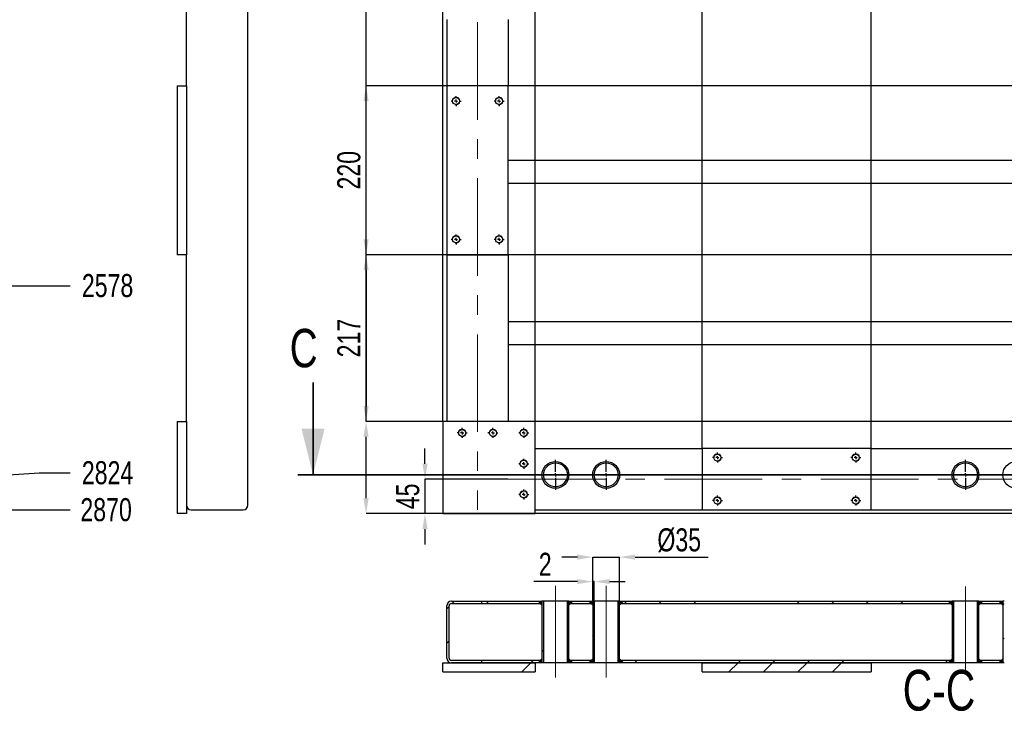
# Model space of a CAD drawing. Header units: millimetres. Extents: x 5 to 589, y 5 to 415.
# Tile 4 of 17: x 183 to 311, y 55 to 145. Entities that reach past the tile are written whole.
import ezdxf

# ---------------------------------------------------------------- set-up
doc = ezdxf.new("R2010")
doc.units = ezdxf.units.MM
doc.header["$PDSIZE"] = -1
doc.linetypes.add('CENTERX2', pattern=[20.32, 12.7, -2.54, 2.54, -2.54])
for name, color, linetype in [('COTES', 1, 'Continuous'), ('NOTES', 6, 'Continuous'), ('TRAIT-FINS', 9, 'Continuous'), ('TRAIT-MIXTES', 3, 'CENTERX2')]:
    doc.layers.add(name, color=color, linetype=linetype)
doc.layers.add('TRAIT-FORT', color=4, linetype='Continuous', lineweight=25)
doc.styles.add('SLDTEXTSTYLE0', font='TXT', dxfattribs={"width": 0.75})
doc.dimstyles.new('SLDDIMSTYLE1', dxfattribs={"dimtxt": 3, "dimasz": 2, "dimexe": 0, "dimexo": 0.0625, "dimgap": 0.75, "dimtad": 0, "dimtih": 1, "dimtoh": 1, "dimdec": 0, "dimlfac": 10, "dimrnd": 1e-09, "dimzin": 12, "dimdsep": 46, "dimtxsty": 'SLDTEXTSTYLE0', "dimsah": 1, "dimcen": 0.09, "dimadec": 0, "dimazin": 3, "dimtfac": 1, "dimtdec": 0, "dimtofl": 0, "dimtmove": 0, "dimatfit": 3, "dimfxl": 1, "dimfrac": 2, "dimtolj": 1, "dimtzin": 12, "dimarcsym": 0})
doc.dimstyles.new('SLDDIMSTYLE2', dxfattribs={"dimtxt": 3, "dimasz": 2, "dimexe": 0, "dimexo": 0.0625, "dimgap": 0.75, "dimtad": 1, "dimdec": 0, "dimlfac": 10, "dimrnd": 1e-09, "dimzin": 12, "dimdsep": 46, "dimtxsty": 'SLDTEXTSTYLE0', "dimsah": 1, "dimcen": 0.09, "dimadec": 0, "dimazin": 3, "dimtfac": 1, "dimtdec": 0, "dimtofl": 0, "dimtmove": 0, "dimatfit": 3, "dimfxl": 1, "dimfrac": 2, "dimtolj": 1, "dimtzin": 12, "dimarcsym": 0})
doc.dimstyles.new('SLDDIMSTYLE3', dxfattribs={"dimtxt": 3, "dimasz": 2, "dimexe": 0, "dimexo": 0.0625, "dimgap": 0.75, "dimtad": 1, "dimdec": 0, "dimlfac": 10, "dimrnd": 1e-09, "dimzin": 12, "dimdsep": 46, "dimtxsty": 'SLDTEXTSTYLE0', "dimsah": 1, "dimcen": 0.09, "dimadec": 0, "dimazin": 3, "dimtfac": 1, "dimtdec": 0, "dimtmove": 0, "dimatfit": 0, "dimfxl": 1, "dimfrac": 2, "dimtolj": 1, "dimtzin": 12, "dimarcsym": 0})
pattern_1 = [(45, (0, 0), (-13.4704, 13.4704), []), (45, (4.49, 2e-323), (-13.4704, 13.4704), []), (45, (8.98, 4e-323), (-13.4704, 13.4704), []), (45, (13.47, 6e-323), (-13.4704, 13.4704), [])]

# ---------------------------------------------------------------- blocks, each defined once
blk = doc.blocks.new('_D_4')
at = {"layer": 'COTES', "color": 0, "lineweight": -2, "transparency": 16777216}
blk.add_line((73.28, 110.02), (189.58, 110.02), dxfattribs=at)
at = {"layer": 'Defpoints', "color": 0, "transparency": 16777216}
for p in [(181.85, 367.85), (73.22, 110.02), (189.58, 110.02)]:
    blk.add_point(p, dxfattribs=at)
at = {"layer": 'COTES', "color": 0, "transparency": 16777216, "insert": (194.46, 110.02), "char_height": 3, "attachment_point": 5, "style": 'SLDTEXTSTYLE0'}
blk.add_mtext('\\A1;2578', dxfattribs=at)
blk = doc.blocks.new('_D_5')
at = {"layer": 'COTES', "color": 0, "lineweight": -2, "transparency": 16777216}
for p, q in [((170.54, 85.4), (181.58, 85.4)), ((181.58, 85.4), (185.58, 85.66)), ((185.58, 85.66), (189.58, 85.66))]:
    blk.add_line(p, q, dxfattribs=at)
at = {"layer": 'Defpoints', "color": 0, "transparency": 16777216}
for p in [(181.85, 367.85), (170.48, 85.4), (189.58, 85.66)]:
    blk.add_point(p, dxfattribs=at)
at = {"layer": 'COTES', "color": 0, "transparency": 16777216, "insert": (194.46, 85.66), "char_height": 3, "attachment_point": 5, "style": 'SLDTEXTSTYLE0'}
blk.add_mtext('\\A1;2824', dxfattribs=at)
blk = doc.blocks.new('_D_6')
at = {"layer": 'COTES', "color": 0, "lineweight": -2, "transparency": 16777216}
blk.add_line((181.92, 80.85), (189.58, 80.85), dxfattribs=at)
at = {"layer": 'Defpoints', "color": 0, "transparency": 16777216}
for p in [(181.85, 367.85), (181.85, 80.85), (189.58, 80.85)]:
    blk.add_point(p, dxfattribs=at)
at = {"layer": 'COTES', "color": 0, "transparency": 16777216, "insert": (194.27, 80.85), "char_height": 3, "attachment_point": 5, "style": 'SLDTEXTSTYLE0'}
blk.add_mtext('\\A1;2870', dxfattribs=at)
blk = doc.blocks.new('_D_71')
at = {"layer": 'COTES', "color": 0, "lineweight": -2, "transparency": 16777216}
for p, q in [((235.75, 86.85), (235.75, 88.85)), ((246.52, 84.85), (235.75, 84.85)), ((235.75, 84.85), (235.75, 80.35)), ((238.02, 80.35), (235.75, 80.35)), ((235.75, 78.35), (235.75, 76.35))]:
    blk.add_line(p, q, dxfattribs=at)
at = {"layer": 'COTES', "color": 0, "transparency": 16777216}
for points in [[(235.42, 86.85), (236.09, 86.85), (235.75, 84.85)], [(235.42, 78.35), (236.09, 78.35), (235.75, 80.35)]]:
    blk.add_solid(points, dxfattribs=at)
at = {"layer": 'Defpoints', "color": 0, "transparency": 16777216}
for p in [(246.59, 84.85), (235.75, 80.35), (238.09, 80.35)]:
    blk.add_point(p, dxfattribs=at)
at = {"layer": 'COTES', "color": 0, "transparency": 16777216, "insert": (232, 82.6), "char_height": 3, "attachment_point": 2, "rotation": 90, "style": 'SLDTEXTSTYLE0'}
blk.add_mtext('\\A1;45', dxfattribs=at)
blk = doc.blocks.new('_D_88')
at = {"layer": 'COTES', "color": 0, "lineweight": -2, "transparency": 16777216}
for p, q in [((361.42, 136.05), (228.09, 136.05)), ((228.09, 116.05), (228.09, 134.05)), ((361.42, 114.05), (228.09, 114.05))]:
    blk.add_line(p, q, dxfattribs=at)
at = {"layer": 'COTES', "color": 0, "transparency": 16777216}
for points in [[(227.75, 134.05), (228.42, 134.05), (228.09, 136.05)], [(227.75, 116.05), (228.42, 116.05), (228.09, 114.05)]]:
    blk.add_solid(points, dxfattribs=at)
at = {"layer": 'Defpoints', "color": 0, "transparency": 16777216}
for p in [(228.09, 136.05), (361.49, 136.05), (361.49, 114.05)]:
    blk.add_point(p, dxfattribs=at)
at = {"layer": 'COTES', "color": 0, "transparency": 16777216, "insert": (224.34, 125.05), "char_height": 3, "attachment_point": 2, "rotation": 90, "style": 'SLDTEXTSTYLE0'}
blk.add_mtext('\\A1;220', dxfattribs=at)
blk = doc.blocks.new('_D_89')
at = {"layer": 'COTES', "color": 0, "lineweight": -2, "transparency": 16777216}
for p, q in [((228.09, 92.35), (228.09, 329.61)), ((359.02, 92.35), (228.09, 92.35)), ((228.09, 82.35), (228.09, 90.35)), ((359.02, 80.35), (228.09, 80.35))]:
    blk.add_line(p, q, dxfattribs=at)
at = {"layer": 'COTES', "color": 0, "transparency": 16777216}
for points in [[(227.75, 90.35), (228.42, 90.35), (228.09, 92.35)], [(227.75, 82.35), (228.42, 82.35), (228.09, 80.35)]]:
    blk.add_solid(points, dxfattribs=at)
at = {"layer": 'Defpoints', "color": 0, "transparency": 16777216}
for p in [(359.09, 92.35), (228.09, 80.35), (359.09, 80.35)]:
    blk.add_point(p, dxfattribs=at)
at = {"layer": 'COTES', "color": 0, "transparency": 16777216, "insert": (224.34, 326.42), "char_height": 3, "attachment_point": 2, "rotation": 90, "style": 'SLDTEXTSTYLE0'}
blk.add_mtext('\\A1;120', dxfattribs=at)
blk = doc.blocks.new('_D_90')
at = {"layer": 'COTES', "color": 0, "lineweight": -2, "transparency": 16777216}
for p, q in [((238.52, 114.05), (228.09, 114.05)), ((228.09, 112.05), (228.09, 94.35)), ((238.02, 92.35), (228.09, 92.35))]:
    blk.add_line(p, q, dxfattribs=at)
at = {"layer": 'COTES', "color": 0, "transparency": 16777216}
for points in [[(227.75, 112.05), (228.42, 112.05), (228.09, 114.05)], [(227.75, 94.35), (228.42, 94.35), (228.09, 92.35)]]:
    blk.add_solid(points, dxfattribs=at)
at = {"layer": 'Defpoints', "color": 0, "transparency": 16777216}
for p in [(238.59, 114.05), (228.09, 92.35), (238.09, 92.35)]:
    blk.add_point(p, dxfattribs=at)
at = {"layer": 'COTES', "color": 0, "transparency": 16777216, "insert": (224.34, 103.2), "char_height": 3, "attachment_point": 2, "rotation": 90, "style": 'SLDTEXTSTYLE0'}
blk.add_mtext('\\A1;217', dxfattribs=at)
blk = doc.blocks.new('_D_91')
at = {"layer": 'COTES', "color": 0, "lineweight": -2, "transparency": 16777216}
for p, q in [((271.79, 88.91), (271.79, 378.41)), ((273.79, 378.41), (291.79, 378.41)), ((293.79, 88.91), (293.79, 378.41))]:
    blk.add_line(p, q, dxfattribs=at)
at = {"layer": 'COTES', "color": 0, "transparency": 16777216}
for points in [[(273.79, 378.74), (273.79, 378.07), (271.79, 378.41)], [(291.79, 378.74), (291.79, 378.07), (293.79, 378.41)]]:
    blk.add_solid(points, dxfattribs=at)
at = {"layer": 'Defpoints', "color": 0, "transparency": 16777216}
for p in [(293.79, 378.41), (271.79, 88.85), (293.79, 88.85)]:
    blk.add_point(p, dxfattribs=at)
at = {"layer": 'COTES', "color": 0, "transparency": 16777216, "insert": (282.79, 382.16), "char_height": 3, "attachment_point": 2, "style": 'SLDTEXTSTYLE0'}
blk.add_mtext('\\A1;220', dxfattribs=at)
blk = doc.blocks.new('_D_95')
at = {"layer": 'COTES', "color": 0, "lineweight": -2, "transparency": 16777216}
for p, q in [((238.09, 92.41), (238.09, 378.41)), ((248.09, 378.41), (240.09, 378.41)), ((250.09, 92.41), (250.09, 378.41))]:
    blk.add_line(p, q, dxfattribs=at)
at = {"layer": 'COTES', "color": 0, "transparency": 16777216}
for points in [[(240.09, 378.74), (240.09, 378.07), (238.09, 378.41)], [(248.09, 378.74), (248.09, 378.07), (250.09, 378.41)]]:
    blk.add_solid(points, dxfattribs=at)
at = {"layer": 'Defpoints', "color": 0, "transparency": 16777216}
for p in [(238.09, 378.41), (238.09, 92.35), (250.09, 92.35)]:
    blk.add_point(p, dxfattribs=at)
at = {"layer": 'COTES', "color": 0, "transparency": 16777216, "insert": (244.09, 382.16), "char_height": 3, "attachment_point": 2, "style": 'SLDTEXTSTYLE0'}
blk.add_mtext('\\A1;120', dxfattribs=at)
blk = doc.blocks.new('SW_CENTERMARKSYMBOL_37')
at = {"layer": 'TRAIT-MIXTES', "color": 0}
for p, q in [((-0.4, 0), (-0.65, 0)), ((0, 0), (-0.2, 0)), ((0, 0.4), (0, 0.65)), ((0, 0), (0, 0.2)), ((0, 0), (0, -0.2)), ((0, 0), (0.2, 0)), ((0.4, 0), (0.65, 0)), ((0, -0.4), (0, -0.65))]:
    blk.add_line(p, q, dxfattribs=at)
blk = doc.blocks.new('SW_CENTERMARKSYMBOL_38')
at = {"layer": 'TRAIT-MIXTES', "color": 0}
for p, q in [((-0.4, 0), (-0.65, 0)), ((0, 0), (-0.2, 0)), ((0, 0.4), (0, 0.65)), ((0, 0), (0, 0.2)), ((0, 0), (0, -0.2)), ((0, 0), (0.2, 0)), ((0.4, 0), (0.65, 0)), ((0, -0.4), (0, -0.65))]:
    blk.add_line(p, q, dxfattribs=at)
blk = doc.blocks.new('SW_CENTERMARKSYMBOL_39')
at = {"layer": 'TRAIT-MIXTES', "color": 0}
for p, q in [((-0.4, 0), (-0.65, 0)), ((0, 0), (-0.2, 0)), ((0, 0.4), (0, 0.65)), ((0, 0), (0, 0.2)), ((0, 0), (0, -0.2)), ((0, 0), (0.2, 0)), ((0.4, 0), (0.65, 0)), ((0, -0.4), (0, -0.65))]:
    blk.add_line(p, q, dxfattribs=at)
blk = doc.blocks.new('SW_CENTERMARKSYMBOL_40')
at = {"layer": 'TRAIT-MIXTES', "color": 0}
for p, q in [((-0.4, 0), (-0.65, 0)), ((0, 0), (-0.2, 0)), ((0, 0.4), (0, 0.65)), ((0, 0), (0, 0.2)), ((0, 0), (0, -0.2)), ((0, 0), (0.2, 0)), ((0.4, 0), (0.65, 0)), ((0, -0.4), (0, -0.65))]:
    blk.add_line(p, q, dxfattribs=at)
blk = doc.blocks.new('SW_CENTERMARKSYMBOL_63')
at = {"layer": 'TRAIT-MIXTES', "color": 0}
for p, q in [((0, 0.4), (0, 1.95)), ((-0.4, 0), (-1.95, 0)), ((0, 0), (-0.2, 0)), ((0, 0), (0, 0.2)), ((0, 0), (0, -0.2)), ((0, 0), (0.2, 0)), ((0.4, 0), (1.95, 0)), ((0, -0.4), (0, -1.95))]:
    blk.add_line(p, q, dxfattribs=at)
blk = doc.blocks.new('SW_CENTERMARKSYMBOL_65')
at = {"layer": 'TRAIT-MIXTES', "color": 0}
for p, q in [((0, 0.4), (0, 1.95)), ((-0.4, 0), (-1.95, 0)), ((0, 0), (-0.2, 0)), ((0, 0), (0, 0.2)), ((0, 0), (0, -0.2)), ((0, 0), (0.2, 0)), ((0.4, 0), (1.95, 0)), ((0, -0.4), (0, -1.95))]:
    blk.add_line(p, q, dxfattribs=at)
blk = doc.blocks.new('SW_CENTERMARKSYMBOL_77')
at = {"layer": 'TRAIT-MIXTES', "color": 0}
for p, q in [((-0.4, 0), (-0.65, 0)), ((0, 0), (-0.2, 0)), ((0, 0.4), (0, 0.65)), ((0, 0), (0, 0.2)), ((0, 0), (0, -0.2)), ((0, 0), (0.2, 0)), ((0.4, 0), (0.65, 0)), ((0, -0.4), (0, -0.65))]:
    blk.add_line(p, q, dxfattribs=at)
blk = doc.blocks.new('SW_CENTERMARKSYMBOL_78')
at = {"layer": 'TRAIT-MIXTES', "color": 0}
for p, q in [((-0.4, 0), (-0.65, 0)), ((0, 0), (-0.2, 0)), ((0, 0.4), (0, 0.65)), ((0, 0), (0, 0.2)), ((0, 0), (0, -0.2)), ((0, 0), (0.2, 0)), ((0.4, 0), (0.65, 0)), ((0, -0.4), (0, -0.65))]:
    blk.add_line(p, q, dxfattribs=at)
blk = doc.blocks.new('SW_CENTERMARKSYMBOL_79')
at = {"layer": 'TRAIT-MIXTES', "color": 0}
for p, q in [((-0.4, 0), (-0.65, 0)), ((0, 0), (-0.2, 0)), ((0, 0.4), (0, 0.65)), ((0, 0), (0, 0.2)), ((0, 0), (0, -0.2)), ((0, 0), (0.2, 0)), ((0.4, 0), (0.65, 0)), ((0, -0.4), (0, -0.65))]:
    blk.add_line(p, q, dxfattribs=at)
blk = doc.blocks.new('SW_CENTERMARKSYMBOL_80')
at = {"layer": 'TRAIT-MIXTES', "color": 0}
for p, q in [((-0.4, 0), (-0.65, 0)), ((0, 0), (-0.2, 0)), ((0, 0.4), (0, 0.65)), ((0, 0), (0, 0.2)), ((0, 0), (0, -0.2)), ((0, 0), (0.2, 0)), ((0.4, 0), (0.65, 0)), ((0, -0.4), (0, -0.65))]:
    blk.add_line(p, q, dxfattribs=at)
blk = doc.blocks.new('SW_CENTERMARKSYMBOL_85')
at = {"layer": 'TRAIT-MIXTES', "color": 0}
for p, q in [((0, 0.4), (0, 1.95)), ((-0.4, 0), (-1.95, 0)), ((0, 0), (-0.2, 0)), ((0, 0), (0, 0.2)), ((0, 0), (0, -0.2)), ((0, 0), (0.2, 0)), ((0.4, 0), (1.95, 0)), ((0, -0.4), (0, -1.95))]:
    blk.add_line(p, q, dxfattribs=at)
blk = doc.blocks.new('SW_CENTERMARKSYMBOL_86')
at = {"layer": 'TRAIT-MIXTES', "color": 0}
for p, q in [((0, 0.4), (0, 1.95)), ((-0.4, 0), (-1.95, 0)), ((0, 0), (-0.2, 0)), ((0, 0), (0, 0.2)), ((0, 0), (0, -0.2)), ((0, 0), (0.2, 0)), ((0.4, 0), (1.95, 0)), ((0, -0.4), (0, -1.95))]:
    blk.add_line(p, q, dxfattribs=at)
blk = doc.blocks.new('SW_CENTERMARKSYMBOL_102')
at = {"layer": 'TRAIT-MIXTES', "color": 0}
for p, q in [((-0.4, 0), (-0.65, 0)), ((0, 0), (-0.2, 0)), ((0, 0.4), (0, 0.65)), ((0, 0), (0, 0.2)), ((0, 0), (0, -0.2)), ((0, 0), (0.2, 0)), ((0.4, 0), (0.65, 0)), ((0, -0.4), (0, -0.65))]:
    blk.add_line(p, q, dxfattribs=at)
blk = doc.blocks.new('SW_CENTERMARKSYMBOL_103')
at = {"layer": 'TRAIT-MIXTES', "color": 0}
for p, q in [((-0.4, 0), (-0.65, 0)), ((0, 0), (-0.2, 0)), ((0, 0.4), (0, 0.65)), ((0, 0), (0, 0.2)), ((0, 0), (0, -0.2)), ((0, 0), (0.2, 0)), ((0.4, 0), (0.65, 0)), ((0, -0.4), (0, -0.65))]:
    blk.add_line(p, q, dxfattribs=at)
blk = doc.blocks.new('SW_CENTERMARKSYMBOL_104')
at = {"layer": 'TRAIT-MIXTES', "color": 0}
for p, q in [((-0.4, 0), (-0.65, 0)), ((0, 0), (-0.2, 0)), ((0, 0.4), (0, 0.65)), ((0, 0), (0, 0.2)), ((0, 0), (0, -0.2)), ((0, 0), (0.2, 0)), ((0.4, 0), (0.65, 0)), ((0, -0.4), (0, -0.65))]:
    blk.add_line(p, q, dxfattribs=at)
blk = doc.blocks.new('SW_CENTERMARKSYMBOL_105')
at = {"layer": 'TRAIT-MIXTES', "color": 0}
for p, q in [((-0.4, 0), (-0.65, 0)), ((0, 0), (-0.2, 0)), ((0, 0.4), (0, 0.65)), ((0, 0), (0, 0.2)), ((0, 0), (0, -0.2)), ((0, 0), (0.2, 0)), ((0.4, 0), (0.65, 0)), ((0, -0.4), (0, -0.65))]:
    blk.add_line(p, q, dxfattribs=at)
blk = doc.blocks.new('SW_CENTERMARKSYMBOL_106')
at = {"layer": 'TRAIT-MIXTES', "color": 0}
for p, q in [((-0.4, 0), (-0.65, 0)), ((0, 0), (-0.2, 0)), ((0, 0.4), (0, 0.65)), ((0, 0), (0, 0.2)), ((0, 0), (0, -0.2)), ((0, 0), (0.2, 0)), ((0.4, 0), (0.65, 0)), ((0, -0.4), (0, -0.65))]:
    blk.add_line(p, q, dxfattribs=at)
blk = doc.blocks.new('_D_117')
at = {"layer": 'COTES', "color": 0, "lineweight": -2, "transparency": 16777216}
for p, q in [((255.57, 74.69), (253.57, 74.69)), ((257.57, 69.01), (257.57, 74.69)), ((257.57, 74.69), (261.07, 74.69)), ((261.07, 69.01), (261.07, 74.69)), ((263.07, 74.69), (272.57, 74.69))]:
    blk.add_line(p, q, dxfattribs=at)
at = {"layer": 'COTES', "color": 0, "transparency": 16777216}
for points in [[(255.57, 75.03), (255.57, 74.36), (257.57, 74.69)], [(263.07, 75.03), (263.07, 74.36), (261.07, 74.69)]]:
    blk.add_solid(points, dxfattribs=at)
at = {"layer": 'Defpoints', "color": 0, "transparency": 16777216}
for p in [(261.07, 74.69), (257.57, 68.95), (261.07, 68.95)]:
    blk.add_point(p, dxfattribs=at)
at = {"layer": 'COTES', "color": 0, "transparency": 16777216, "insert": (268.82, 78.44), "char_height": 3, "attachment_point": 2, "style": 'SLDTEXTSTYLE0'}
blk.add_mtext('\\A1;%%c35', dxfattribs=at)
blk = doc.blocks.new('_D_118')
at = {"layer": 'COTES', "color": 0, "lineweight": -2, "transparency": 16777216}
for p, q in [((255.57, 71.51), (249.89, 71.51)), ((257.57, 69.01), (257.57, 71.51)), ((257.77, 71.51), (257.57, 71.51)), ((257.77, 69.01), (257.77, 71.51)), ((259.77, 71.51), (261.77, 71.51))]:
    blk.add_line(p, q, dxfattribs=at)
at = {"layer": 'COTES', "color": 0, "transparency": 16777216}
for points in [[(255.57, 71.84), (255.57, 71.18), (257.57, 71.51)], [(259.77, 71.84), (259.77, 71.18), (257.77, 71.51)]]:
    blk.add_solid(points, dxfattribs=at)
at = {"layer": 'Defpoints', "color": 0, "transparency": 16777216}
for p in [(257.57, 71.51), (257.57, 68.95), (257.77, 68.95)]:
    blk.add_point(p, dxfattribs=at)
at = {"layer": 'COTES', "color": 0, "transparency": 16777216, "insert": (251.39, 75.26), "char_height": 3, "attachment_point": 2, "style": 'SLDTEXTSTYLE0'}
blk.add_mtext('\\A1;2', dxfattribs=at)

msp = doc.modelspace()

# ---------------------------------------------------------------- hatches: boundary and pattern name
at = {"layer": 'TRAIT-FINS'}
h = msp.add_hatch(dxfattribs=at)
h.set_pattern_fill('DIN 201 ACIER ET FONTE', color=256, style=0, pattern_type=2)
h.set_pattern_definition(pattern_1)
edge = h.paths.add_edge_path(flags=0)
edge.add_arc((239.19, 61.55), 0.6, 180, 270)
edge.add_line((239.19, 60.95), (243.14, 60.95))
edge.add_line((243.14, 60.95), (243.14, 61.25))
edge.add_line((243.14, 61.25), (239.19, 61.25))
edge.add_arc((239.19, 61.55), 0.3, 180, 270, ccw=False)
edge.add_line((238.89, 61.55), (238.89, 68.35))
edge.add_arc((239.19, 68.35), 0.3, 90, 180, ccw=False)
edge.add_line((239.19, 68.65), (243.14, 68.65))
edge.add_line((243.14, 68.65), (243.14, 68.95))
edge.add_line((243.14, 68.95), (239.19, 68.95))
edge.add_arc((239.19, 68.35), 0.6, 90, 180)
edge.add_line((238.59, 68.35), (238.59, 61.55))
h = msp.add_hatch(dxfattribs=at)
h.set_pattern_fill('DIN 201 ACIER ET FONTE', color=256, style=0, pattern_type=2)
h.set_pattern_definition(pattern_1)
h.paths.add_polyline_path([(250.97, 68.95), (243.14, 68.95), (243.14, 68.65), (250.97, 68.65)], flags=0)
h = msp.add_hatch(dxfattribs=at)
h.set_pattern_fill('DIN 201 ACIER ET FONTE', color=256, style=0, pattern_type=2)
h.set_pattern_definition(pattern_1)
h.paths.add_polyline_path([(251.17, 68.95), (250.97, 68.95), (250.97, 60.95), (251.17, 60.95)], flags=0)
h = msp.add_hatch(dxfattribs=at)
h.set_pattern_fill('DIN 201 ACIER ET FONTE', color=256, style=0, pattern_type=2)
h.set_pattern_definition(pattern_1)
h.paths.add_polyline_path([(254.27, 60.95), (254.47, 60.95), (254.47, 68.95), (254.27, 68.95)], flags=0)
h = msp.add_hatch(dxfattribs=at)
h.set_pattern_fill('DIN 201 ACIER ET FONTE', color=256, style=0, pattern_type=2)
h.set_pattern_definition(pattern_1)
h.paths.add_polyline_path([(257.57, 68.65), (257.57, 68.95), (254.47, 68.95), (254.47, 68.65)], flags=0)
h = msp.add_hatch(dxfattribs=at)
h.set_pattern_fill('DIN 201 ACIER ET FONTE', color=256, style=0, pattern_type=2)
h.set_pattern_definition(pattern_1)
h.paths.add_polyline_path([(257.77, 68.95), (257.57, 68.95), (257.57, 60.95), (257.77, 60.95)], flags=0)
h = msp.add_hatch(dxfattribs=at)
h.set_pattern_fill('DIN 201 ACIER ET FONTE', color=256, style=0, pattern_type=2)
h.set_pattern_definition(pattern_1)
h.paths.add_polyline_path([(260.87, 60.95), (261.07, 60.95), (261.07, 68.95), (260.87, 68.95)], flags=0)
h = msp.add_hatch(dxfattribs=at)
h.set_pattern_fill('DIN 201 ACIER ET FONTE', color=256, style=0, pattern_type=2)
h.set_pattern_definition(pattern_1)
h.paths.add_polyline_path([(304.31, 68.65), (304.31, 68.95), (261.07, 68.95), (261.07, 68.65)], flags=0)
h = msp.add_hatch(dxfattribs=at)
h.set_pattern_fill('DIN 201 ACIER ET FONTE', color=256, style=0, pattern_type=2)
h.set_pattern_definition(pattern_1)
h.paths.add_polyline_path([(304.51, 68.95), (304.31, 68.95), (304.31, 60.95), (304.51, 60.95)], flags=0)
h = msp.add_hatch(dxfattribs=at)
h.set_pattern_fill('DIN 201 ACIER ET FONTE', color=256, style=0, pattern_type=2)
h.set_pattern_definition(pattern_1)
h.paths.add_polyline_path([(307.61, 60.95), (307.81, 60.95), (307.81, 68.95), (307.61, 68.95)], flags=0)
h = msp.add_hatch(dxfattribs=at)
h.set_pattern_fill('DIN 201 ACIER ET FONTE', color=256, style=0, pattern_type=2)
h.set_pattern_definition(pattern_1)
h.paths.add_polyline_path([(310.91, 68.65), (310.91, 68.95), (307.81, 68.95), (307.81, 68.65)], flags=0)
h = msp.add_hatch(dxfattribs=at)
h.set_pattern_fill('DIN 201 ACIER ET FONTE', color=256, style=0, pattern_type=2)
h.set_pattern_definition(pattern_1)
h.paths.add_polyline_path([(311.11, 68.95), (310.91, 68.95), (310.91, 60.95), (311.11, 60.95)], flags=0)
h = msp.add_hatch(dxfattribs=at)
h.set_pattern_fill('DIN 201 ACIER ET FONTE', color=256, style=0, pattern_type=2)
h.set_pattern_definition(pattern_1)
h.paths.add_polyline_path([(238.09, 60.95), (238.09, 59.75), (250.09, 59.75), (250.09, 60.95)], flags=0)
h = msp.add_hatch(dxfattribs=at)
h.set_pattern_fill('DIN 201 ACIER ET FONTE', color=256, style=0, pattern_type=2)
h.set_pattern_definition(pattern_1)
h.paths.add_polyline_path([(250.97, 61.25), (243.14, 61.25), (243.14, 60.95), (250.97, 60.95)], flags=0)
h = msp.add_hatch(dxfattribs=at)
h.set_pattern_fill('DIN 201 ACIER ET FONTE', color=256, style=0, pattern_type=2)
h.set_pattern_definition(pattern_1)
h.paths.add_polyline_path([(257.57, 60.95), (257.57, 61.25), (254.47, 61.25), (254.47, 60.95)], flags=0)
h = msp.add_hatch(dxfattribs=at)
h.set_pattern_fill('DIN 201 ACIER ET FONTE', color=256, style=0, pattern_type=2)
h.set_pattern_definition(pattern_1)
h.paths.add_polyline_path([(304.31, 60.95), (304.31, 61.25), (261.07, 61.25), (261.07, 60.95)], flags=0)
h = msp.add_hatch(dxfattribs=at)
h.set_pattern_fill('DIN 201 ACIER ET FONTE', color=256, style=0, pattern_type=2)
h.set_pattern_definition(pattern_1)
h.paths.add_polyline_path([(271.79, 60.95), (271.79, 59.75), (293.79, 59.75), (293.79, 60.95)], flags=0)
h = msp.add_hatch(dxfattribs=at)
h.set_pattern_fill('DIN 201 ACIER ET FONTE', color=256, style=0, pattern_type=2)
h.set_pattern_definition(pattern_1)
h.paths.add_polyline_path([(310.91, 60.95), (310.91, 61.25), (307.81, 61.25), (307.81, 60.95)], flags=0)

# ---------------------------------------------------------------- linework, layer by layer
at = {"lineweight": 35}
for p, q in [((221.19, 97.4), (221.19, 85.4)), ((375.56, 85.4), (219.19, 85.4))]:
    msp.add_line(p, q, dxfattribs=at)
at = {"lineweight": 18}
for p, q in [((250.47, 68.95), (250.97, 68.45)), ((254.97, 68.95), (254.47, 68.45)), ((257.07, 68.95), (257.57, 68.45)), ((261.57, 68.95), (261.07, 68.45)), ((304.31, 68.45), (303.81, 68.95)), ((307.81, 68.45), (308.31, 68.95)), ((310.91, 68.45), (310.41, 68.95)), ((250.47, 60.95), (250.97, 61.45)), ((254.97, 60.95), (254.47, 61.45)), ((257.07, 60.95), (257.57, 61.45)), ((261.57, 60.95), (261.07, 61.45)), ((303.81, 60.95), (304.31, 61.45)), ((308.31, 60.95), (307.81, 61.45)), ((310.41, 60.95), (310.91, 61.45))]:
    msp.add_line(p, q, dxfattribs=at)
at = {"lineweight": 35}
msp.add_solid([(221.19, 85.4), (222.69, 91.4), (219.69, 91.4)], dxfattribs=at)
at = {"lineweight": 18}
for points in [[(250.47, 68.95), (250.97, 68.95), (250.97, 68.45)], [(254.97, 68.95), (254.47, 68.95), (254.47, 68.45)], [(257.07, 68.95), (257.57, 68.95), (257.57, 68.45)], [(261.57, 68.95), (261.07, 68.95), (261.07, 68.45)], [(304.31, 68.45), (304.31, 68.95), (303.81, 68.95)], [(307.81, 68.45), (307.81, 68.95), (308.31, 68.95)], [(310.91, 68.45), (310.91, 68.95), (310.41, 68.95)], [(250.47, 60.95), (250.97, 60.95), (250.97, 61.45)], [(254.97, 60.95), (254.47, 60.95), (254.47, 61.45)], [(257.07, 60.95), (257.57, 60.95), (257.57, 61.45)], [(261.57, 60.95), (261.07, 60.95), (261.07, 61.45)], [(303.81, 60.95), (304.31, 60.95), (304.31, 61.45)], [(308.31, 60.95), (307.81, 60.95), (307.81, 61.45)], [(310.41, 60.95), (310.91, 60.95), (310.91, 61.45)]]:
    msp.add_solid(points, dxfattribs=at)
at = {"layer": 'TRAIT-FINS', "lineweight": 18}
for centre in [(239.79, 134.05), (239.79, 134.05), (245.39, 134.05), (245.39, 134.05), (239.79, 116.05), (239.79, 116.05), (245.39, 116.05), (245.39, 116.05), (240.59, 90.85), (244.59, 90.85), (248.59, 90.85), (248.59, 86.85), (273.79, 87.65), (291.79, 87.65), (248.59, 82.85), (273.79, 82.05), (291.79, 82.05)]:
    msp.add_arc(centre, 0.5, 255, 195, dxfattribs=at)
at = {"layer": 'TRAIT-FORT', "lineweight": 25}
for p, q in [((212.72, 81.45), (212.72, 367.25)), ((204.72, 136.05), (204.72, 181.65)), ((238.59, 144.65), (238.59, 136.05)), ((246.59, 144.65), (246.59, 136.05)), ((203.52, 136.05), (203.52, 114.05)), ((203.52, 136.05), (204.72, 136.05)), ((204.72, 136.05), (204.72, 114.05)), ((238.59, 136.05), (238.59, 114.05)), ((246.59, 136.05), (238.59, 136.05)), ((246.59, 114.05), (246.59, 136.05)), ((246.59, 126.35), (358.59, 126.35)), ((246.59, 123.35), (358.59, 123.35)), ((204.72, 114.05), (203.52, 114.05)), ((204.72, 92.35), (204.72, 114.05)), ((238.59, 114.05), (246.59, 114.05)), ((238.59, 114.05), (238.59, 92.35)), ((246.59, 114.05), (246.59, 92.35)), ((246.59, 105.35), (358.59, 105.35)), ((246.59, 102.35), (358.59, 102.35)), ((203.52, 92.35), (203.52, 80.35)), ((203.52, 92.35), (204.72, 92.35)), ((204.72, 92.35), (204.72, 80.35)), ((250.09, 92.35), (238.09, 92.35)), ((238.09, 92.35), (238.09, 80.35)), ((250.09, 80.35), (250.09, 92.35)), ((250.09, 88.85), (271.79, 88.85)), ((293.79, 88.85), (271.79, 88.85)), ((271.79, 88.85), (271.79, 80.85)), ((293.79, 80.85), (293.79, 88.85)), ((293.79, 88.85), (315.39, 88.85)), ((205.32, 80.85), (212.12, 80.85)), ((250.09, 80.85), (271.79, 80.85)), ((271.79, 80.85), (293.79, 80.85)), ((293.79, 80.85), (315.39, 80.85)), ((204.72, 80.35), (203.52, 80.35)), ((238.09, 80.35), (250.09, 80.35)), ((238.59, 61.55), (238.59, 68.35)), ((238.89, 61.55), (238.89, 68.35)), ((239.19, 68.95), (243.14, 68.95)), ((239.19, 68.65), (243.14, 68.65)), ((243.14, 68.65), (243.14, 68.95)), ((243.14, 68.95), (250.97, 68.95)), ((243.14, 68.65), (250.97, 68.65)), ((250.97, 68.95), (250.97, 68.65)), ((250.97, 68.95), (250.97, 60.95)), ((251.17, 68.95), (250.97, 68.95)), ((251.17, 68.95), (251.17, 60.95)), ((254.27, 68.95), (251.17, 68.95)), ((254.27, 60.95), (254.27, 68.95)), ((254.47, 68.95), (254.27, 68.95)), ((254.47, 68.65), (254.47, 68.95)), ((254.47, 68.95), (257.57, 68.95)), ((254.47, 60.95), (254.47, 68.95)), ((254.47, 68.65), (257.57, 68.65)), ((257.57, 68.95), (257.57, 68.65)), ((257.57, 68.95), (257.57, 60.95)), ((257.77, 68.95), (257.57, 68.95)), ((257.77, 68.95), (257.77, 60.95)), ((260.87, 68.95), (257.77, 68.95)), ((260.87, 60.95), (260.87, 68.95)), ((261.07, 68.95), (260.87, 68.95)), ((261.07, 68.65), (261.07, 68.95)), ((261.07, 68.95), (304.31, 68.95)), ((261.07, 60.95), (261.07, 68.95)), ((261.07, 68.65), (304.31, 68.65)), ((304.31, 68.95), (304.31, 68.65)), ((304.31, 68.95), (304.31, 60.95)), ((304.51, 68.95), (304.31, 68.95)), ((304.51, 68.95), (304.51, 60.95)), ((307.61, 68.95), (304.51, 68.95)), ((307.61, 60.95), (307.61, 68.95)), ((307.81, 68.95), (307.61, 68.95)), ((307.81, 68.65), (307.81, 68.95)), ((307.81, 68.95), (310.91, 68.95)), ((307.81, 60.95), (307.81, 68.95)), ((307.81, 68.65), (310.91, 68.65)), ((310.91, 68.95), (310.91, 60.95)), ((311.11, 68.95), (310.91, 68.95)), ((310.91, 68.95), (310.91, 68.65)), ((238.09, 60.95), (250.09, 60.95)), ((238.09, 59.75), (238.09, 60.95)), ((243.14, 61.25), (239.19, 61.25)), ((243.14, 60.95), (239.19, 60.95)), ((243.14, 60.95), (243.14, 61.25)), ((250.97, 61.25), (243.14, 61.25)), ((250.97, 60.95), (243.14, 60.95)), ((250.09, 60.95), (250.09, 59.75)), ((250.97, 61.25), (250.97, 60.95)), ((251.17, 60.95), (250.97, 60.95)), ((254.27, 60.95), (251.17, 60.95)), ((254.47, 60.95), (254.27, 60.95)), ((254.47, 60.95), (254.47, 61.25)), ((257.57, 61.25), (254.47, 61.25)), ((257.57, 60.95), (254.47, 60.95)), ((257.57, 61.25), (257.57, 60.95)), ((257.77, 60.95), (257.57, 60.95)), ((260.87, 60.95), (257.77, 60.95)), ((261.07, 60.95), (260.87, 60.95)), ((261.07, 60.95), (261.07, 61.25)), ((304.31, 61.25), (261.07, 61.25)), ((304.31, 60.95), (261.07, 60.95)), ((271.79, 60.95), (293.79, 60.95)), ((271.79, 59.75), (271.79, 60.95)), ((293.79, 60.95), (293.79, 59.75)), ((304.31, 61.25), (304.31, 60.95)), ((304.51, 60.95), (304.31, 60.95)), ((307.61, 60.95), (304.51, 60.95)), ((307.81, 60.95), (307.61, 60.95)), ((307.81, 60.95), (307.81, 61.25)), ((310.91, 61.25), (307.81, 61.25)), ((310.91, 60.95), (307.81, 60.95)), ((310.91, 61.25), (310.91, 60.95)), ((311.11, 60.95), (310.91, 60.95)), ((238.09, 59.75), (250.09, 59.75)), ((271.79, 59.75), (293.79, 59.75))]:
    msp.add_line(p, q, dxfattribs=at)
for centre, radius in [((239.79, 134.05), 0.45), ((245.39, 134.05), 0.45), ((239.79, 116.05), 0.45), ((245.39, 116.05), 0.45), ((240.59, 90.85), 0.45), ((244.59, 90.85), 0.45), ((248.59, 90.85), 0.45), ((248.59, 86.85), 0.45), ((252.72, 85.4), 1.75), ((259.32, 85.4), 1.75), ((273.79, 87.65), 0.45), ((291.79, 87.65), 0.45), ((306.06, 85.4), 1.75), ((312.66, 85.4), 1.75), ((252.72, 85.4), 1.55), ((259.32, 85.4), 1.55), ((306.06, 85.4), 1.55), ((248.59, 82.85), 0.45), ((273.79, 82.05), 0.45), ((291.79, 82.05), 0.45)]:
    msp.add_circle(centre, radius, dxfattribs=at)
for centre, radius, start, end in [((205.32, 81.45), 0.6, 180, 270), ((212.12, 81.45), 0.6, 270, 0), ((239.19, 68.35), 0.6, 90, 180), ((239.19, 68.35), 0.3, 90, 180), ((239.19, 61.55), 0.6, 180, 270), ((239.19, 61.55), 0.3, 180, 270)]:
    msp.add_arc(centre, radius, start, end, dxfattribs=at)
at = {"layer": 'TRAIT-MIXTES', "lineweight": 18}
for p, q in [((242.59, 367.85), (242.59, 80.85)), ((246.59, 84.85), (358.59, 84.85)), ((252.72, 70.97), (252.72, 59.04)), ((259.32, 70.97), (259.32, 59.04)), ((306.06, 70.85), (306.06, 59.82)), ((259.32, 59.04), (259.32, 61.03))]:
    msp.add_line(p, q, dxfattribs=at)

# ---------------------------------------------------------------- block references
at = {"layer": 'TRAIT-MIXTES'}
for name, p in [('SW_CENTERMARKSYMBOL_80', (239.79, 134.05)), ('SW_CENTERMARKSYMBOL_79', (245.39, 134.05)), ('SW_CENTERMARKSYMBOL_78', (239.79, 116.05)), ('SW_CENTERMARKSYMBOL_77', (245.39, 116.05)), ('SW_CENTERMARKSYMBOL_106', (240.59, 90.85)), ('SW_CENTERMARKSYMBOL_105', (244.59, 90.85)), ('SW_CENTERMARKSYMBOL_104', (248.59, 90.85)), ('SW_CENTERMARKSYMBOL_103', (248.59, 86.85)), ('SW_CENTERMARKSYMBOL_86', (252.72, 85.4)), ('SW_CENTERMARKSYMBOL_85', (259.32, 85.4)), ('SW_CENTERMARKSYMBOL_39', (273.79, 87.65)), ('SW_CENTERMARKSYMBOL_38', (291.79, 87.65)), ('SW_CENTERMARKSYMBOL_65', (306.06, 85.4)), ('SW_CENTERMARKSYMBOL_63', (312.66, 85.4)), ('SW_CENTERMARKSYMBOL_102', (248.59, 82.85)), ('SW_CENTERMARKSYMBOL_40', (273.79, 82.05)), ('SW_CENTERMARKSYMBOL_37', (291.79, 82.05))]:
    msp.add_blockref(name, p, dxfattribs=at)

# ---------------------------------------------------------------- texts
at = {"insert": (218.16, 104.4), "char_height": 5, "attachment_point": 1, "style": 'SLDTEXTSTYLE0'}
msp.add_mtext('C', dxfattribs=at)
at = {"layer": 'NOTES', "insert": (302.61, 60.01), "char_height": 5.292, "attachment_point": 2, "style": 'SLDTEXTSTYLE0'}
msp.add_mtext('C-C', dxfattribs=at)

# ---------------------------------------------------------------- dimensions: what is measured, and where the dimension line sits
at = {"layer": 'COTES'}
for base, p1, p2, dimstyle, picture, middle in [((238.09, 378.41), (250.09, 92.35), (238.09, 92.35), 'SLDDIMSTYLE3', '_D_95', (244.09, 378.41)), ((293.79, 378.41), (271.79, 88.85), (293.79, 88.85), 'SLDDIMSTYLE2', '_D_91', (282.79, 378.41)), ((257.57, 71.51), (257.77, 68.95), (257.57, 68.95), 'SLDDIMSTYLE3', '_D_118', (251.39, 71.51))]:
    dim = msp.add_linear_dim(base=base, p1=p1, p2=p2, dimstyle=dimstyle, dxfattribs=at)
    dim.commit()
    dim.dimension.update_dxf_attribs({"geometry": picture, "text_midpoint": middle, "dimtype": 160})
for feature_location, offset, origin, picture, middle in [((73.22, 110.02), (116.36, 0), (181.85, 367.85), '_D_4', (194.46, 110.02)), ((170.4755, 85.4039), (19.1059, 0.2524), (181.8546, 367.8462), '_D_5', (194.4564, 85.6563)), ((181.85, 80.85), (7.73, 0), (181.85, 367.85), '_D_6', (194.27, 80.85))]:
    dim = msp.add_ordinate_dim(feature_location=feature_location, offset=offset, dtype=0, origin=origin, dimstyle='SLDDIMSTYLE1', dxfattribs=at)
    dim.commit()
    dim.dimension.update_dxf_attribs({"geometry": picture, "text_midpoint": middle})
for base, p1, p2, dimstyle, picture, middle in [((228.09, 80.35), (359.09, 92.35), (359.09, 80.35), 'SLDDIMSTYLE2', '_D_89', (228.09, 326.42)), ((228.09, 136.05), (361.49, 114.05), (361.49, 136.05), 'SLDDIMSTYLE2', '_D_88', (228.09, 125.05)), ((228.09, 92.35), (238.59, 114.05), (238.09, 92.35), 'SLDDIMSTYLE2', '_D_90', (228.09, 103.2)), ((235.75, 80.35), (246.59, 84.85), (238.09, 80.35), 'SLDDIMSTYLE3', '_D_71', (235.75, 82.6))]:
    dim = msp.add_linear_dim(base=base, p1=p1, p2=p2, angle=90, dimstyle=dimstyle, dxfattribs=at)
    dim.commit()
    dim.dimension.update_dxf_attribs({"geometry": picture, "text_midpoint": middle, "dimtype": 160})
dim = msp.add_linear_dim(base=(261.07, 74.69), p1=(257.57, 68.95), p2=(261.07, 68.95), angle=0, text='%%c<>', dimstyle='SLDDIMSTYLE3', dxfattribs=at)
dim.commit()
dim.dimension.update_dxf_attribs({"geometry": '_D_117', "text_midpoint": (268.82, 74.69), "dimtype": 160})

doc.saveas('drawing.dxf')
